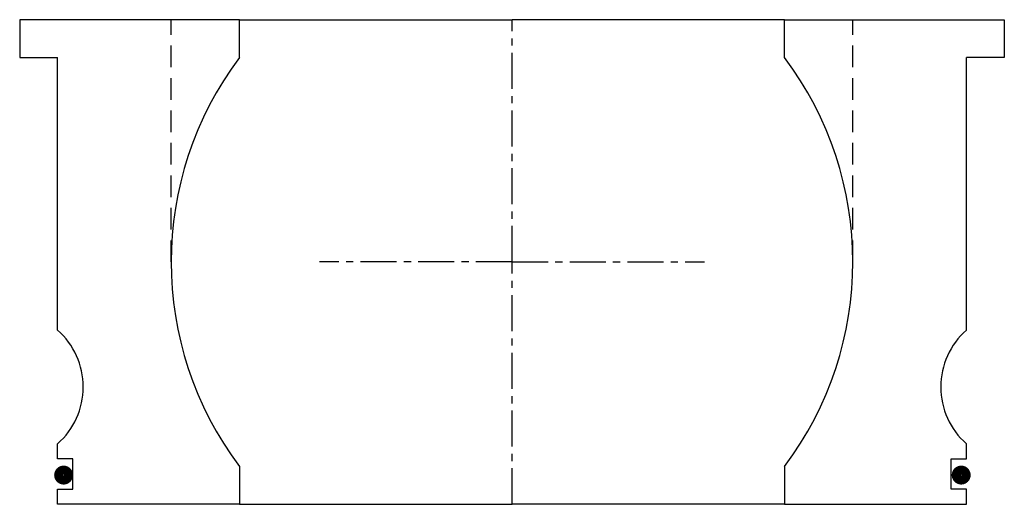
# Model space of a CAD drawing. Extents: x -65 to 175, y 0 to 2559.
# Tile 2 of 2: x 45 to 175, y 2495 to 2559. Entities that reach past the tile are written whole.
import ezdxf

# ---------------------------------------------------------------- set-up
doc = ezdxf.new("R2010")
doc.units = 0
doc.header["$LTSCALE"] = 0.15
doc.linetypes.add('CENTER', pattern=[50.8, 31.75, -6.35, 6.35, -6.35])
doc.linetypes.add('HIDDEN', pattern=[9.525, 6.35, -3.175])
doc.layers.get('0').update_dxf_attribs({"linetype": 'CONTINUOUS'})
doc.layers.add('CENTER', color=9, linetype='CENTER')

# ---------------------------------------------------------------- blocks, each defined once
blk = doc.blocks.new('Insert 120x90 flange')
for p, q in [((-65, 32), (-65, 27)), ((-36, 32), (-65, 32)), ((-36, 27), (-36, 32)), ((-36, 32), (0, 32)), ((36, 32), (0, 32)), ((36, 32), (65, 32)), ((36, 27), (36, 32)), ((65, 32), (65, 27)), ((-65, 27), (-60, 27)), ((-60, -9), (-60, 27)), ((60, -9), (60, 27)), ((65, 27), (60, 27)), ((-60, -26), (-60, -24)), ((60, -26), (60, -24)), ((-58, -26), (-60, -26)), ((-58, -30), (-58, -26)), ((58, -26), (60, -26)), ((58, -30), (58, -26)), ((-36, -27), (-36, -32)), ((36, -27), (36, -32)), ((-60, -32), (-60, -30)), ((-60, -30), (-58, -30)), ((60, -30), (58, -30)), ((60, -32), (60, -30)), ((-36, -32), (-60, -32)), ((-36, -32), (0, -32)), ((36, -32), (0, -32)), ((36, -32), (60, -32))]:
    blk.add_line(p, q)
at = {"linetype": 'HIDDEN', "ltscale": 3}
for p, q in [((-45.02, 0), (-45.02, 32)), ((45.02, 0), (45.02, 32))]:
    blk.add_line(p, q, dxfattribs=at)
at = {"const_width": 1.2}
for points in [[(-59.85, -28.14, 1), (-58.55, -28.14, 1)], [(58.66, -28.14, 1), (59.96, -28.14, 1)]]:
    blk.add_lwpolyline(points, format="xyb", close=True, dxfattribs=at)
for centre, radius, start, end in [((0, 0), 45, 143.1301, 216.8699), ((0, 0), 45, 323.1301, 36.8699), ((-66.61, -16.5), 10, 311.4096, 48.5904), ((66.61, -16.5), 10, 131.4096, 228.5904)]:
    blk.add_arc(centre, radius, start, end)
at = {"layer": 'CENTER'}
for p, q in [((0, 0), (0, 32)), ((0, 0), (-25.42, 0)), ((0, -32), (0, 0)), ((0, 0), (25.42, 0))]:
    blk.add_line(p, q, dxfattribs=at)

msp = doc.modelspace()

# ---------------------------------------------------------------- block references
msp.add_blockref('Insert 120x90 flange', (110.5, 2527))

doc.saveas('drawing.dxf')
